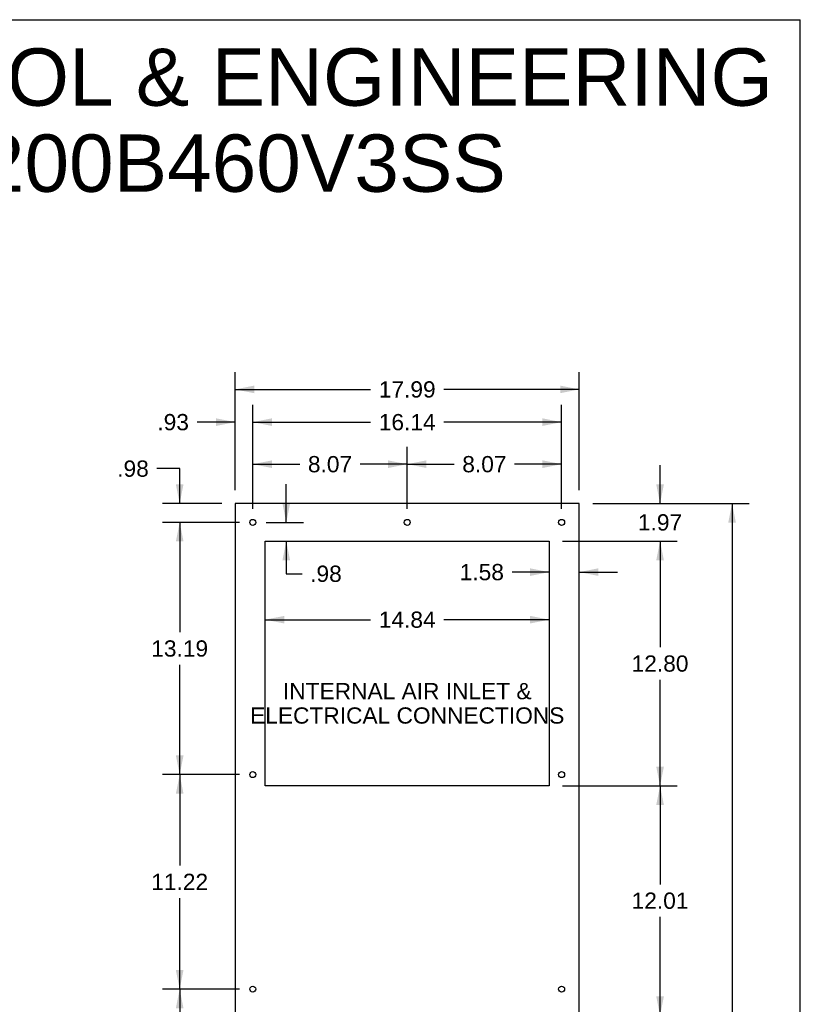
# Model space of a CAD drawing. Header units: inches. Extents: x 0 to 170, y 0 to 110.
# Tile 12 of 12: x 129 to 170, y 59 to 110. Entities that reach past the tile are written whole.
import ezdxf

# ---------------------------------------------------------------- set-up
doc = ezdxf.new("R2010")
doc.units = ezdxf.units.IN
doc.header["$LTSCALE"] = 9.35
doc.header["$MEASUREMENT"] = 0
doc.layers.get('0').update_dxf_attribs({"linetype": 'CONTINUOUS'})
doc.layers.add('DIMENSIONS', color=7, linetype='CONTINUOUS')
doc.styles.get("Standard").update_dxf_attribs({"font": 'arial.ttf'})
doc.dimstyles.new('DIMSTYLE_1', dxfattribs={"dimtxt": 0.85, "dimasz": 1, "dimexe": 0.09, "dimexo": 0.07, "dimgap": 0.0425, "dimtad": 0, "dimtih": 1, "dimtoh": 1, "dimzin": 4, "dimdsep": 46, "dimtxsty": 'Standard', "dimblk": '_FILLED', "dimblk1": '_FILLED', "dimblk2": '_FILLED', "dimcen": 0.09, "dimazin": 1, "dimtfac": 1, "dimtdec": 3, "dimtofl": 0, "dimtmove": 0, "dimatfit": 3, "dimldrblk": '_FILLED', "dimfxl": 0, "dimtolj": 1, "dimtzin": 4, "dimarcsym": 0})

# ---------------------------------------------------------------- blocks, each defined once
blk = doc.blocks.new('_FILLED')
at = {"color": 0, "linetype": 'ByBlock'}
blk.add_solid([(0, 0), (-1, 0.2), (-1, -0.2)], dxfattribs=at)
blk = doc.blocks.new('*D4')
at = {"layer": 'DIMENSIONS', "color": 2, "linetype": 'Continuous'}
for p, q in [((159.148, 84.698), (167.334, 84.698)), ((166.434, 84.698), (166.434, 55.036)), ((166.434, 23.675), (166.434, 53.336)), ((159.148, 23.675), (167.334, 23.675))]:
    blk.add_line(p, q, dxfattribs=at)
for p, rotation in [((166.434, 84.698), 90), ((166.434, 23.675), 270)]:
    blk.add_blockref('_FILLED', p, dxfattribs=dict(at, rotation=rotation))
at = {"layer": 'DIMENSIONS', "color": 2, "linetype": 'Continuous', "insert": (166.434, 54.611), "char_height": 0.85, "width": 2.97026, "attachment_point": 2, "line_spacing_factor": 0.9}
blk.add_mtext('61.02', dxfattribs=at)
blk = doc.blocks.new('*D5')
at = {"layer": 'DIMENSIONS', "color": 2, "linetype": 'Continuous'}
for p, q in [((140.456, 85.398), (140.456, 91.567)), ((158.448, 85.398), (158.448, 91.567)), ((140.456, 90.667), (147.542, 90.667)), ((158.448, 90.667), (151.362, 90.667))]:
    blk.add_line(p, q, dxfattribs=at)
at = {"layer": 'DIMENSIONS', "color": 2, "linetype": 'Continuous', "rotation": 180}
blk.add_blockref('_FILLED', (140.456, 90.667), dxfattribs=at)
at = {"layer": 'DIMENSIONS', "color": 2, "linetype": 'Continuous'}
blk.add_blockref('_FILLED', (158.448, 90.667), dxfattribs=at)
at = {"layer": 'DIMENSIONS', "color": 2, "linetype": 'Continuous', "insert": (149.452, 91.092), "char_height": 0.85, "width": 2.97026, "attachment_point": 2, "line_spacing_factor": 0.9}
blk.add_mtext('17.99', dxfattribs=at)
blk = doc.blocks.new('*D6')
at = {"layer": 'DIMENSIONS', "color": 2, "linetype": 'Continuous'}
for p, q in [((162.669, 84.698), (162.669, 86.698)), ((159.148, 84.698), (163.569, 84.698)), ((157.573, 82.73), (163.569, 82.73)), ((162.669, 82.73), (162.669, 80.73))]:
    blk.add_line(p, q, dxfattribs=at)
for p, rotation in [((162.669, 84.698), 270), ((162.669, 82.73), 90)]:
    blk.add_blockref('_FILLED', p, dxfattribs=dict(at, rotation=rotation))
at = {"layer": 'DIMENSIONS', "color": 2, "linetype": 'Continuous', "insert": (162.669, 84.139), "char_height": 0.85, "width": 2.30985, "attachment_point": 2, "line_spacing_factor": 0.9}
blk.add_mtext('1.97', dxfattribs=at)
blk = doc.blocks.new('*D7')
at = {"layer": 'DIMENSIONS', "color": 2, "linetype": 'Continuous'}
for p, q in [((157.573, 82.73), (163.569, 82.73)), ((162.669, 82.73), (162.669, 77.182)), ((162.669, 69.935), (162.669, 75.482)), ((157.573, 69.935), (163.569, 69.935))]:
    blk.add_line(p, q, dxfattribs=at)
for p, rotation in [((162.669, 82.73), 90), ((162.669, 69.935), 270)]:
    blk.add_blockref('_FILLED', p, dxfattribs=dict(at, rotation=rotation))
at = {"layer": 'DIMENSIONS', "color": 2, "linetype": 'Continuous', "insert": (162.669, 76.757), "char_height": 0.85, "width": 2.97026, "attachment_point": 2, "line_spacing_factor": 0.9}
blk.add_mtext('12.80', dxfattribs=at)
blk = doc.blocks.new('*D8')
at = {"layer": 'DIMENSIONS', "color": 2, "linetype": 'Continuous'}
for p, q in [((157.573, 69.935), (163.569, 69.935)), ((162.669, 69.935), (162.669, 64.781)), ((162.669, 57.928), (162.669, 63.081)), ((157.573, 57.928), (163.569, 57.928))]:
    blk.add_line(p, q, dxfattribs=at)
for p, rotation in [((162.669, 69.935), 90), ((162.669, 57.928), 270)]:
    blk.add_blockref('_FILLED', p, dxfattribs=dict(at, rotation=rotation))
at = {"layer": 'DIMENSIONS', "color": 2, "linetype": 'Continuous', "insert": (162.669, 64.356), "char_height": 0.85, "width": 2.97026, "attachment_point": 2, "line_spacing_factor": 0.9}
blk.add_mtext('12.01', dxfattribs=at)
blk = doc.blocks.new('*D11')
at = {"layer": 'DIMENSIONS', "color": 2, "linetype": 'Continuous'}
for p, q in [((142.031, 78.625), (147.542, 78.625)), ((156.873, 78.625), (151.362, 78.625))]:
    blk.add_line(p, q, dxfattribs=at)
at = {"layer": 'DIMENSIONS', "color": 2, "linetype": 'Continuous', "rotation": 180}
blk.add_blockref('_FILLED', (142.031, 78.625), dxfattribs=at)
at = {"layer": 'DIMENSIONS', "color": 2, "linetype": 'Continuous'}
blk.add_blockref('_FILLED', (156.873, 78.625), dxfattribs=at)
at = {"layer": 'DIMENSIONS', "color": 2, "linetype": 'Continuous', "insert": (149.452, 79.05), "char_height": 0.85, "width": 2.97026, "attachment_point": 2, "line_spacing_factor": 0.9}
blk.add_mtext('14.84', dxfattribs=at)
blk = doc.blocks.new('*D12')
at = {"layer": 'DIMENSIONS', "color": 2, "linetype": 'Continuous'}
for p, q in [((149.452, 84.414), (149.452, 87.657)), ((157.522, 84.414), (157.522, 87.657)), ((149.452, 86.757), (151.907, 86.757)), ((157.522, 86.757), (155.067, 86.757))]:
    blk.add_line(p, q, dxfattribs=at)
at = {"layer": 'DIMENSIONS', "color": 2, "linetype": 'Continuous', "rotation": 180}
blk.add_blockref('_FILLED', (149.452, 86.757), dxfattribs=at)
at = {"layer": 'DIMENSIONS', "color": 2, "linetype": 'Continuous'}
blk.add_blockref('_FILLED', (157.522, 86.757), dxfattribs=at)
at = {"layer": 'DIMENSIONS', "color": 2, "linetype": 'Continuous', "insert": (153.487, 87.182), "char_height": 0.85, "width": 2.30985, "attachment_point": 2, "line_spacing_factor": 0.9}
blk.add_mtext('8.07', dxfattribs=at)
blk = doc.blocks.new('*D13')
at = {"layer": 'DIMENSIONS', "color": 2, "linetype": 'Continuous'}
for p, q in [((141.382, 84.414), (141.382, 87.657)), ((149.452, 84.414), (149.452, 87.657)), ((141.382, 86.757), (143.837, 86.757)), ((149.452, 86.757), (146.997, 86.757))]:
    blk.add_line(p, q, dxfattribs=at)
at = {"layer": 'DIMENSIONS', "color": 2, "linetype": 'Continuous', "rotation": 180}
blk.add_blockref('_FILLED', (141.382, 86.757), dxfattribs=at)
at = {"layer": 'DIMENSIONS', "color": 2, "linetype": 'Continuous'}
blk.add_blockref('_FILLED', (149.452, 86.757), dxfattribs=at)
at = {"layer": 'DIMENSIONS', "color": 2, "linetype": 'Continuous', "insert": (145.417, 87.182), "char_height": 0.85, "width": 2.30985, "attachment_point": 2, "line_spacing_factor": 0.9}
blk.add_mtext('8.07', dxfattribs=at)
blk = doc.blocks.new('*D14')
at = {"layer": 'DIMENSIONS', "color": 2, "linetype": 'Continuous'}
for p, q in [((140.456, 85.398), (140.456, 89.855)), ((141.382, 84.414), (141.382, 89.855)), ((140.456, 88.955), (138.468, 88.955)), ((141.382, 88.955), (143.382, 88.955))]:
    blk.add_line(p, q, dxfattribs=at)
blk.add_blockref('_FILLED', (140.456, 88.955), dxfattribs=at)
at = {"layer": 'DIMENSIONS', "color": 2, "linetype": 'Continuous', "rotation": 180}
blk.add_blockref('_FILLED', (141.382, 88.955), dxfattribs=at)
at = {"layer": 'DIMENSIONS', "color": 2, "linetype": 'Continuous', "insert": (138.043, 89.38), "char_height": 0.85, "width": 1.64944, "attachment_point": 3, "line_spacing_factor": 0.9}
blk.add_mtext('.93', dxfattribs=at)
blk = doc.blocks.new('*D15')
at = {"layer": 'DIMENSIONS', "color": 2, "linetype": 'Continuous'}
for p, q in [((137.559, 86.525), (136.37, 86.525)), ((137.559, 84.698), (137.559, 86.525)), ((139.756, 84.698), (136.659, 84.698)), ((140.682, 83.714), (136.659, 83.714)), ((137.559, 83.714), (137.559, 81.714))]:
    blk.add_line(p, q, dxfattribs=at)
for p, rotation in [((137.559, 84.698), 270), ((137.559, 83.714), 90)]:
    blk.add_blockref('_FILLED', p, dxfattribs=dict(at, rotation=rotation))
at = {"layer": 'DIMENSIONS', "color": 2, "linetype": 'Continuous', "insert": (135.945, 86.95), "char_height": 0.85, "width": 1.64944, "attachment_point": 3, "line_spacing_factor": 0.9}
blk.add_mtext('.98', dxfattribs=at)
blk = doc.blocks.new('*D16')
at = {"layer": 'DIMENSIONS', "color": 2, "linetype": 'Continuous'}
for p, q in [((143.13, 83.714), (143.13, 85.714)), ((142.082, 83.714), (144.03, 83.714)), ((143.13, 82.73), (143.13, 81.027)), ((143.13, 81.027), (143.955, 81.027))]:
    blk.add_line(p, q, dxfattribs=at)
for p, rotation in [((143.13, 83.714), 270), ((143.13, 82.73), 90)]:
    blk.add_blockref('_FILLED', p, dxfattribs=dict(at, rotation=rotation))
at = {"layer": 'DIMENSIONS', "color": 2, "linetype": 'Continuous', "insert": (144.38, 81.452), "char_height": 0.85, "width": 1.64944, "attachment_point": 1, "line_spacing_factor": 0.9}
blk.add_mtext('.98', dxfattribs=at)
blk = doc.blocks.new('*D17')
at = {"layer": 'DIMENSIONS', "color": 2, "linetype": 'Continuous'}
for p, q in [((156.873, 81.113), (154.933, 81.113)), ((158.448, 81.113), (160.448, 81.113))]:
    blk.add_line(p, q, dxfattribs=at)
blk.add_blockref('_FILLED', (156.873, 81.113), dxfattribs=at)
at = {"layer": 'DIMENSIONS', "color": 2, "linetype": 'Continuous', "rotation": 180}
blk.add_blockref('_FILLED', (158.448, 81.113), dxfattribs=at)
at = {"layer": 'DIMENSIONS', "color": 2, "linetype": 'Continuous', "insert": (154.508, 81.538), "char_height": 0.85, "width": 2.30985, "attachment_point": 3, "line_spacing_factor": 0.9}
blk.add_mtext('1.58', dxfattribs=at)
blk = doc.blocks.new('*D18')
at = {"layer": 'DIMENSIONS', "color": 2, "linetype": 'Continuous'}
for p, q in [((141.382, 84.414), (141.382, 89.855)), ((157.522, 84.414), (157.522, 89.855)), ((141.382, 88.955), (147.542, 88.955)), ((157.522, 88.955), (151.362, 88.955))]:
    blk.add_line(p, q, dxfattribs=at)
at = {"layer": 'DIMENSIONS', "color": 2, "linetype": 'Continuous', "rotation": 180}
blk.add_blockref('_FILLED', (141.382, 88.955), dxfattribs=at)
at = {"layer": 'DIMENSIONS', "color": 2, "linetype": 'Continuous'}
blk.add_blockref('_FILLED', (157.522, 88.955), dxfattribs=at)
at = {"layer": 'DIMENSIONS', "color": 2, "linetype": 'Continuous', "insert": (149.452, 89.38), "char_height": 0.85, "width": 2.97026, "attachment_point": 2, "line_spacing_factor": 0.9}
blk.add_mtext('16.14', dxfattribs=at)
blk = doc.blocks.new('*D19')
at = {"layer": 'DIMENSIONS', "color": 2, "linetype": 'Continuous'}
for p, q in [((140.682, 83.714), (136.659, 83.714)), ((137.559, 83.714), (137.559, 77.969)), ((137.559, 70.525), (137.559, 76.269)), ((140.682, 70.525), (136.659, 70.525))]:
    blk.add_line(p, q, dxfattribs=at)
for p, rotation in [((137.559, 83.714), 90), ((137.559, 70.525), 270)]:
    blk.add_blockref('_FILLED', p, dxfattribs=dict(at, rotation=rotation))
at = {"layer": 'DIMENSIONS', "color": 2, "linetype": 'Continuous', "insert": (137.559, 77.544), "char_height": 0.85, "width": 2.97026, "attachment_point": 2, "line_spacing_factor": 0.9}
blk.add_mtext('13.19', dxfattribs=at)
blk = doc.blocks.new('*D20')
at = {"layer": 'DIMENSIONS', "color": 2, "linetype": 'Continuous'}
for p, q in [((140.682, 70.525), (136.659, 70.525)), ((137.559, 70.525), (137.559, 65.765)), ((137.559, 59.305), (137.559, 64.065)), ((140.682, 59.305), (136.659, 59.305))]:
    blk.add_line(p, q, dxfattribs=at)
for p, rotation in [((137.559, 70.525), 90), ((137.559, 59.305), 270)]:
    blk.add_blockref('_FILLED', p, dxfattribs=dict(at, rotation=rotation))
at = {"layer": 'DIMENSIONS', "color": 2, "linetype": 'Continuous', "insert": (137.559, 65.34), "char_height": 0.85, "width": 2.97026, "attachment_point": 2, "line_spacing_factor": 0.9}
blk.add_mtext('11.22', dxfattribs=at)
blk = doc.blocks.new('*D21')
at = {"layer": 'DIMENSIONS', "color": 2, "linetype": 'Continuous'}
for p, q in [((140.682, 59.305), (136.659, 59.305)), ((137.559, 59.305), (137.559, 52.872)), ((137.559, 44.739), (137.559, 51.172)), ((140.682, 44.739), (136.659, 44.739))]:
    blk.add_line(p, q, dxfattribs=at)
for p, rotation in [((137.559, 59.305), 90), ((137.559, 44.739), 270)]:
    blk.add_blockref('_FILLED', p, dxfattribs=dict(at, rotation=rotation))
at = {"layer": 'DIMENSIONS', "color": 2, "linetype": 'Continuous', "insert": (137.559, 52.447), "char_height": 0.85, "width": 2.97026, "attachment_point": 2, "line_spacing_factor": 0.9}
blk.add_mtext('14.57', dxfattribs=at)

msp = doc.modelspace()

# ---------------------------------------------------------------- linework, layer by layer
at = {"color": 7, "linetype": 'Continuous'}
for p, q in [((0, 110), (170, 110)), ((170, 0), (170, 110)), ((140.4563, 84.6975), (140.4563, 23.6745)), ((158.4483, 84.6975), (140.4563, 84.6975)), ((158.4483, 23.6745), (158.4483, 84.6975)), ((142.0313, 69.9345), (142.0313, 82.7295)), ((142.0313, 82.7295), (156.8733, 82.7295)), ((156.8733, 82.7295), (156.8733, 69.9345)), ((156.8733, 69.9345), (142.0313, 69.9345))]:
    msp.add_line(p, q, dxfattribs=at)
for centre in [(141.3823, 83.7135), (149.4523, 83.7135), (157.5223, 83.7135), (141.3823, 70.5245), (157.5223, 70.5245), (141.3823, 59.3045), (157.5223, 59.3045)]:
    msp.add_circle(centre, 0.156, dxfattribs=at)

# ---------------------------------------------------------------- texts
at = {"layer": 'DIMENSIONS', "color": 2, "linetype": 'Continuous', "attachment_point": 2, "line_spacing_factor": 0.9}
for s, insert, char_height, width in [('SAGINAW CONTROL & ENGINEERING\\PSCE-AC10200B460V3SS', (130.6151, 108.4998), 3, 75.769517), ('INTERNAL AIR INLET &\\PELECTRICAL CONNECTIONS', (149.4549, 75.3148), 0.85, 16.399628)]:
    msp.add_mtext(s, dxfattribs=dict(at, insert=insert, char_height=char_height, width=width))

# ---------------------------------------------------------------- dimensions: what is measured, and where the dimension line sits
at = {"layer": 'DIMENSIONS', "color": 2, "linetype": 'Continuous'}
for base, p1, p2, picture, middle in [((158.4483, 90.6671), (140.4563, 85.3275), (158.4483, 85.3275), '*D5', (149.4884, 90.6624)), ((141.3823, 88.9551), (140.4563, 85.3275), (141.3823, 84.3435), '*D14', (137.2431, 88.9503)), ((157.5223, 88.9551), (141.3823, 84.3435), (157.5223, 84.3435), '*D18', (149.4884, 88.9503)), ((158.4483339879, 81.1128834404), (156.8733339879, 82.7295278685), (158.4483339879, 84.6975278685), '*D17', (153.3885128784, 81.1081411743))]:
    dim = msp.add_linear_dim(base=base, p1=p1, p2=p2, dimstyle='DIMSTYLE_1', dxfattribs=at)
    dim.commit()
    dim.dimension.update_dxf_attribs({"geometry": picture, "text_midpoint": middle, "dimtype": 160})
for base, p1, p2, angle, picture, middle in [((141.3823, 86.7569), (149.4523, 84.3435), (141.3823, 84.3435), 180, '*D13', (145.4131, 86.7522)), ((149.4523, 86.7569), (157.5223, 84.3435), (149.4523, 84.3435), 180, '*D12', (153.4831, 86.7522)), ((137.5594, 83.7135), (139.8263, 84.6975), (140.7523, 83.7135), 270, '*D15', (135.1435, 86.5206)), ((162.6686, 82.7295), (159.0783, 84.6975), (157.5033, 82.7295), 270, '*D6', (162.7054, 83.7088)), ((143.1302, 83.7135), (142.0313, 82.7295), (142.0123, 83.7135), 90, '*D16', (145.2282, 81.0223)), ((166.4338, 23.6745), (159.0783, 84.6975), (159.0783, 23.6745), 270, '*D4', (166.4225, 54.1813)), ((137.5594, 70.5245), (140.7523, 83.7135), (140.7523, 70.5245), 270, '*D19', (137.5956, 77.1143)), ((142.0313, 78.6247), (156.8733, 82.7295), (142.0313, 82.7295), 180, '*D11', (149.4884, 78.62)), ((162.6685504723, 69.9345278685), (157.5033339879, 82.7295278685), (157.5033339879, 69.9345278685), 270, '*D7', (162.7046664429, 76.3272854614)), ((137.5594, 59.3045), (140.7523, 70.5245), (140.7523, 59.3045), 270, '*D20', (137.5908, 64.9161)), ((162.6686, 57.9275), (157.5033, 69.9345), (157.5033, 57.9275), 270, '*D8', (162.6225, 63.9263)), ((137.5594, 44.7385), (140.7523, 59.3045), (140.7523, 44.7385), 270, '*D21', (137.5956, 52.0168))]:
    dim = msp.add_linear_dim(base=base, p1=p1, p2=p2, angle=angle, dimstyle='DIMSTYLE_1', dxfattribs=at)
    dim.commit()
    dim.dimension.update_dxf_attribs({"geometry": picture, "text_midpoint": middle, "dimtype": 160})

doc.saveas('drawing.dxf')
